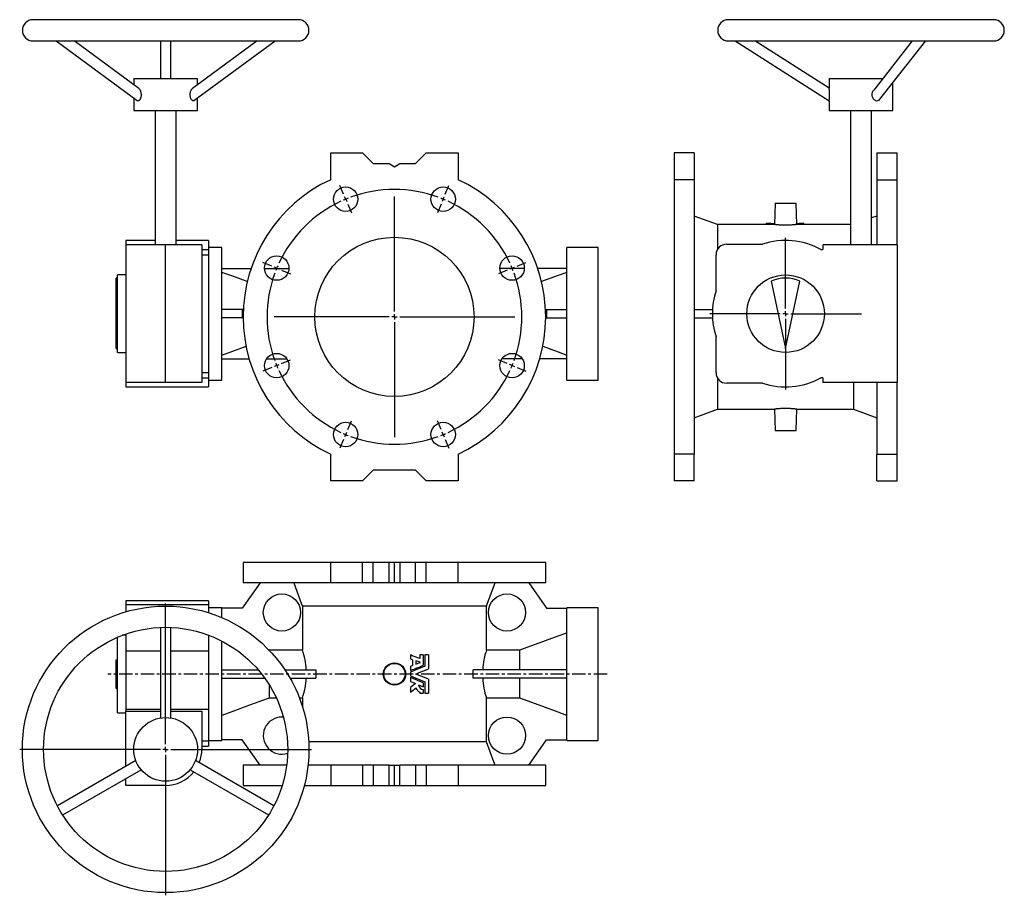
# Model space of a CAD drawing. Extents: x 11 to 938, y -150 to 675.
import ezdxf

# ---------------------------------------------------------------- set-up
doc = ezdxf.new("R2010")
doc.units = 0
doc.linetypes.add('CENTERX2', pattern=[20.32, 12.7, -2.54, 2.54, -2.54])
doc.layers.get('0').update_dxf_attribs({"linetype": 'CONTINUOUS'})
doc.layers.add('FORMAT', color=7, linetype='CONTINUOUS')

# ---------------------------------------------------------------- blocks, each defined once
blk = doc.blocks.new('SW_CENTERMARKSYMBOL_0')
at = {"layer": 'FORMAT', "color": 0}
for p, q in [((-1.91, 4.62), (-5.36, 12.93)), ((93.76, 4.62), (97.2, 12.93)), ((0, 0), (-0.96, 2.31)), ((0, 0), (0.96, -2.31)), ((45.92, -105.87), (45.92, 2.5)), ((91.84, 0), (90.89, -2.31)), ((91.84, 0), (92.8, 2.31)), ((1.91, -4.62), (5.36, -12.93)), ((89.93, -4.62), (86.49, -12.93)), ((-69.56, -63.03), (-77.88, -59.59)), ((-64.94, -64.94), (-67.25, -63.99)), ((156.79, -64.94), (159.1, -63.99)), ((161.41, -63.03), (169.72, -59.59)), ((-64.94, -64.94), (-62.63, -65.9)), ((-60.32, -66.86), (-52.01, -70.3)), ((152.17, -66.86), (143.85, -70.3)), ((156.79, -64.94), (154.48, -65.9)), ((40.92, -110.87), (-67.44, -110.87)), ((45.92, -110.87), (43.42, -110.87)), ((45.92, -110.87), (45.92, -108.37)), ((45.92, -110.87), (45.92, -113.37)), ((45.92, -110.87), (48.42, -110.87)), ((50.92, -110.87), (159.29, -110.87)), ((45.92, -115.87), (45.92, -224.23)), ((-64.94, -156.79), (-67.25, -157.74)), ((-64.94, -156.79), (-62.63, -155.83)), ((-60.32, -154.87), (-52.01, -151.43)), ((152.17, -154.87), (143.85, -151.43)), ((156.79, -156.79), (154.48, -155.83)), ((156.79, -156.79), (159.1, -157.74)), ((-69.56, -158.7), (-77.88, -162.15)), ((161.41, -158.7), (169.72, -162.15)), ((1.91, -217.11), (5.36, -208.8)), ((89.93, -217.11), (86.49, -208.8)), ((0, -221.73), (-0.96, -224.04)), ((0, -221.73), (0.96, -219.42)), ((91.84, -221.73), (90.89, -219.42)), ((91.84, -221.73), (92.8, -224.04)), ((-1.91, -226.35), (-5.36, -234.67)), ((93.76, -226.35), (97.2, -234.67))]:
    blk.add_line(p, q, dxfattribs=at)
for start, end in [(111.30634, 112.5), (69.88732, 110.11268), (67.5, 68.69366), (114.88732, 155.11268), (112.5, 113.69366), (66.30634, 67.5), (24.88732, 65.11268), (156.30634, 157.5), (22.5, 23.69366), (159.88732, 200.11268), (157.5, 158.69366), (21.30634, 22.5), (339.88732, 20.11268), (201.30634, 202.5), (202.5, 203.69366), (336.30634, 337.5), (337.5, 338.69366), (204.88732, 245.11268), (294.88732, 335.11268), (246.30634, 247.5), (247.5, 248.69366), (291.30634, 292.5), (292.5, 293.69366), (249.88732, 290.11268)]:
    blk.add_arc((45.92, -110.87), 120, start, end, dxfattribs=at)
blk = doc.blocks.new('SW_CENTERMARKSYMBOL_1')
at = {"layer": 'FORMAT', "color": 0}
for p, q in [((0, 5), (0, 137.5)), ((-5, 0), (-137.5, 0)), ((0, 0), (-2.5, 0)), ((0, 0), (0, 2.5)), ((0, 0), (0, -2.5)), ((0, 0), (2.5, 0)), ((5, 0), (137.5, 0)), ((0, -5), (0, -137.5))]:
    blk.add_line(p, q, dxfattribs=at)
blk = doc.blocks.new('SW_CENTERMARKSYMBOL_2')
at = {"layer": 'FORMAT', "color": 0}
for p, q in [((0, 5), (0, 71.48)), ((-5, 0), (-71.48, 0)), ((0, 0), (-2.5, 0)), ((0, 0), (0, 2.5)), ((0, 0), (0, -2.5)), ((0, 0), (2.5, 0)), ((5, 0), (71.48, 0)), ((0, -5), (0, -71.48))]:
    blk.add_line(p, q, dxfattribs=at)

msp = doc.modelspace()

# ---------------------------------------------------------------- linework, layer by layer
at = {"color": 7, "linetype": 'CONTINUOUS'}
for p, q in [((273.21, 675.09), (23.21, 675.09)), ((928.22, 675.09), (678.22, 675.09)), ((23.21, 655.09), (273.21, 655.09)), ((45.12, 655.09), (121.53, 598.91)), ((123.01, 610.23), (62, 655.09)), ((143.21, 655.09), (143.21, 619.59)), ((153.21, 619.59), (153.21, 655.09)), ((234.43, 655.09), (173.42, 610.23)), ((174.91, 598.91), (251.31, 655.09)), ((678.22, 655.09), (928.22, 655.09)), ((684.62, 655.09), (773.22, 598.67)), ((773.22, 610.52), (703.23, 655.09)), ((851.52, 655.09), (815.17, 608.81)), ((821.08, 600.13), (864.23, 655.09)), ((118.21, 619.59), (118.21, 613.76)), ((118.21, 619.59), (178.21, 619.59)), ((178.21, 613.76), (178.21, 619.59)), ((773.22, 619.59), (773.22, 610.5)), ((773.22, 619.59), (823.64, 619.59)), ((833.22, 589.59), (833.22, 615.6)), ((118.21, 601.34), (118.21, 589.59)), ((178.21, 589.59), (178.21, 601.34)), ((773.22, 598.67), (773.22, 589.59)), ((118.21, 589.59), (178.21, 589.59)), ((138.21, 589.59), (138.21, 463.09)), ((158.21, 463.09), (158.21, 589.59)), ((773.22, 589.59), (833.22, 589.59)), ((793.22, 589.59), (793.22, 463.09)), ((813.22, 463.09), (813.22, 589.59)), ((303.71, 524.35), (303.71, 549.59)), ((303.71, 549.59), (333.71, 549.59)), ((333.71, 549.59), (343.71, 539.59)), ((383.71, 539.59), (393.71, 549.59)), ((393.71, 549.59), (423.71, 549.59)), ((423.71, 549.59), (423.71, 524.35)), ((646.22, 549.59), (627.22, 549.59)), ((627.22, 549.59), (627.22, 524.35)), ((646.22, 549.59), (646.22, 524.35)), ((818.22, 549.59), (837.22, 549.59)), ((818.22, 549.59), (818.22, 524.35)), ((837.22, 524.35), (837.22, 549.59)), ((343.71, 539.59), (358.71, 539.59)), ((358.71, 539.59), (363.71, 536.59)), ((363.71, 536.59), (368.71, 539.59)), ((368.71, 539.59), (383.71, 539.59)), ((627.22, 524.35), (627.22, 265.84)), ((646.22, 524.35), (627.22, 524.35)), ((646.22, 524.35), (646.22, 265.84)), ((818.22, 524.35), (818.22, 463.09)), ((818.22, 524.35), (837.22, 524.35)), ((837.22, 463.09), (837.22, 524.35)), ((722.22, 502.09), (721.7, 482.09)), ((722.22, 502.09), (742.22, 502.09)), ((742.75, 482.09), (742.22, 502.09)), ((668.2, 482.09), (646.22, 490.09)), ((714.22, 482.09), (714.22, 483.29)), ((714.22, 483.29), (718.03, 483.29)), ((718.03, 482.09), (718.03, 483.29)), ((718.03, 483.29), (718.76, 482.94)), ((718.76, 482.09), (718.76, 482.94)), ((718.76, 482.94), (721.72, 482.94)), ((744.91, 482.09), (744.91, 483.29)), ((744.91, 483.29), (749.37, 483.29)), ((749.37, 482.09), (749.37, 483.29)), ((818.22, 490.09), (813.22, 488.27)), ((721.7, 482.09), (668.2, 482.09)), ((668.2, 482.09), (668.2, 458.8)), ((793.22, 482.09), (742.74, 482.09)), ((138.21, 467.08), (110.72, 467.08)), ((110.72, 467.08), (110.72, 463.09)), ((188.71, 467.08), (158.21, 467.08)), ((188.71, 467.08), (188.71, 458.58)), ((147.89, 463.09), (110.72, 463.09)), ((110.72, 463.09), (110.72, 333.09)), ((182.39, 463.09), (147.89, 463.09)), ((147.89, 463.09), (147.89, 333.09)), ((182.39, 463.09), (182.39, 333.09)), ((182.39, 458.58), (188.71, 458.58)), ((201.21, 460.59), (188.71, 460.59)), ((188.71, 458.58), (188.71, 453.59)), ((201.21, 335.59), (201.21, 460.59)), ((555.71, 460.59), (526.21, 460.59)), ((526.21, 335.59), (526.21, 460.59)), ((555.71, 335.59), (555.71, 460.59)), ((676.72, 463.58), (710.53, 463.58)), ((765.4, 458.58), (767.22, 458.58)), ((837.22, 463.09), (767.22, 463.09)), ((767.22, 463.09), (767.22, 458.58)), ((837.22, 463.09), (837.22, 333.09)), ((182.39, 453.59), (188.71, 453.59)), ((188.71, 453.59), (188.71, 342.59)), ((666.74, 419.79), (666.74, 453.59)), ((201.21, 440.59), (228.67, 440.59)), ((241.36, 440.59), (264.34, 440.59)), ((486.07, 440.59), (463.09, 440.59)), ((526.21, 440.59), (498.76, 440.59)), ((102.71, 431.59), (101.71, 431.59)), ((101.71, 428.75), (101.71, 431.59)), ((101.71, 428.75), (102.71, 428.75)), ((101.71, 365.24), (101.71, 428.75)), ((110.72, 434.59), (102.71, 434.59)), ((102.71, 361.59), (102.71, 434.59)), ((718.72, 428.75), (732.22, 365.24)), ((732.22, 365.24), (745.72, 428.75)), ((220.41, 402.09), (201.21, 402.09)), ((220.41, 402.09), (220.41, 394.09)), ((221.39, 402.09), (220.41, 402.09)), ((506.04, 402.09), (507.02, 402.09)), ((507.02, 402.09), (507.02, 394.09)), ((507.02, 402.09), (526.21, 402.09)), ((646.22, 402.09), (663.36, 402.09)), ((220.41, 394.09), (201.21, 394.09)), ((221.22, 394.09), (220.41, 394.09)), ((506.21, 394.09), (507.02, 394.09)), ((507.02, 394.09), (526.21, 394.09)), ((646.22, 394.09), (663.36, 394.09)), ((666.74, 342.59), (666.74, 376.4)), ((101.71, 365.24), (102.71, 365.24)), ((102.71, 361.59), (110.72, 361.59)), ((201.21, 355.59), (226.8, 355.59)), ((243.31, 355.59), (262.39, 355.59)), ((484.12, 355.59), (465.04, 355.59)), ((526.21, 355.59), (500.63, 355.59)), ((182.39, 342.59), (188.71, 342.59)), ((182.39, 337.61), (188.71, 337.61)), ((188.71, 342.59), (188.71, 337.61)), ((188.71, 337.61), (188.71, 329.11)), ((188.71, 335.59), (201.21, 335.59)), ((526.21, 335.59), (555.71, 335.59)), ((668.2, 337.39), (668.2, 308.09)), ((767.22, 337.61), (765.4, 337.61)), ((767.22, 337.61), (767.22, 333.09)), ((147.89, 333.09), (110.72, 333.09)), ((110.72, 333.09), (110.72, 329.11)), ((110.72, 329.11), (188.71, 329.11)), ((182.39, 333.09), (147.89, 333.09)), ((710.53, 332.61), (676.72, 332.61)), ((837.22, 333.09), (767.22, 333.09)), ((796.24, 333.09), (796.24, 308.09)), ((818.22, 333.09), (818.22, 265.84)), ((837.22, 265.84), (837.22, 333.09)), ((646.22, 300.09), (668.2, 308.09)), ((668.2, 308.09), (721.7, 308.09)), ((721.7, 308.09), (722.22, 288.09)), ((742.22, 288.09), (742.75, 308.09)), ((742.74, 308.09), (796.24, 308.09)), ((796.24, 308.09), (818.22, 300.09)), ((722.22, 288.09), (742.22, 288.09)), ((303.71, 240.59), (303.71, 265.84)), ((423.71, 265.84), (423.71, 240.59)), ((646.22, 265.84), (627.22, 265.84)), ((627.22, 265.84), (627.22, 240.59)), ((646.22, 240.59), (646.22, 265.84)), ((818.22, 265.84), (837.22, 265.84)), ((818.22, 240.59), (818.22, 265.84)), ((837.22, 240.59), (837.22, 265.84)), ((343.71, 250.59), (333.71, 240.59)), ((383.71, 250.59), (343.71, 250.59)), ((393.71, 240.59), (383.71, 250.59)), ((333.71, 240.59), (303.71, 240.59)), ((423.71, 240.59), (393.71, 240.59)), ((646.22, 240.59), (627.22, 240.59)), ((818.22, 240.59), (837.22, 240.59)), ((221.21, 163.56), (221.21, 144.56)), ((303.71, 163.56), (221.21, 163.56)), ((303.71, 144.56), (303.71, 163.56)), ((333.71, 163.56), (303.71, 163.56)), ((333.71, 144.56), (333.71, 163.56)), ((343.71, 163.56), (333.71, 163.56)), ((343.71, 144.56), (343.71, 163.56)), ((358.71, 163.56), (343.71, 163.56)), ((358.71, 144.56), (358.71, 163.56)), ((363.71, 163.56), (358.71, 163.56)), ((363.71, 144.56), (363.71, 163.56)), ((368.71, 163.56), (363.71, 163.56)), ((368.71, 163.56), (368.71, 144.56)), ((383.71, 163.56), (368.71, 163.56)), ((383.71, 144.56), (383.71, 163.56)), ((393.71, 163.56), (383.71, 163.56)), ((393.71, 144.56), (393.71, 163.56)), ((423.71, 163.56), (393.71, 163.56)), ((423.71, 144.56), (423.71, 163.56)), ((506.21, 163.56), (423.71, 163.56)), ((506.21, 144.56), (506.21, 163.56)), ((237.21, 144.56), (220.41, 120.56)), ((303.71, 144.56), (221.21, 144.56)), ((333.71, 144.56), (303.71, 144.56)), ((343.71, 144.56), (333.71, 144.56)), ((358.71, 144.56), (343.71, 144.56)), ((363.71, 144.56), (358.71, 144.56)), ((368.71, 144.56), (363.71, 144.56)), ((383.71, 144.56), (368.71, 144.56)), ((393.71, 144.56), (383.71, 144.56)), ((423.71, 144.56), (393.71, 144.56)), ((506.21, 144.56), (423.71, 144.56)), ((490.21, 144.56), (507.02, 120.56)), ((188.71, 127.54), (110.72, 127.54)), ((110.72, 127.54), (110.72, 124.04)), ((110.72, 124.04), (188.71, 124.04)), ((110.72, 124.04), (110.72, 117.25)), ((188.71, 127.54), (188.71, 124.04)), ((188.71, 124.04), (188.71, 116.34)), ((201.21, 121.06), (188.71, 121.06)), ((201.21, 111.72), (201.21, 121.06)), ((450.43, 122.58), (277, 122.58)), ((277, 122.58), (277, 81.21)), ((450.43, 81.21), (450.43, 122.58)), ((555.71, 121.06), (526.21, 121.06)), ((526.21, 58.56), (526.21, 121.06)), ((555.71, 58.56), (555.71, 121.06)), ((220.41, 120.56), (201.21, 120.56)), ((507.02, 120.56), (526.21, 120.56)), ((143.21, 102.45), (143.21, 17.14)), ((153.21, 17.14), (153.21, 102.45)), ((102.71, 58.56), (102.71, 93.18)), ((110.72, 95.06), (107.36, 95.06)), ((110.72, 96.28), (110.72, 80.26)), ((188.71, 95.19), (188.71, 80.26)), ((201.21, 58.56), (201.21, 89.62)), ((110.72, 80.26), (143.21, 80.26)), ((110.72, 80.26), (110.72, 25.39)), ((153.21, 80.26), (188.71, 80.26)), ((188.71, 80.26), (188.71, 25.39)), ((245.34, 81.3), (245.59, 81.21)), ((245.59, 81.21), (245.59, 81.07)), ((245.59, 81.21), (277, 81.21)), ((378.71, 76.56), (378.71, 72.75)), ((387.5, 76.56), (387.5, 73.19)), ((390.93, 76.56), (387.5, 76.56)), ((390.93, 76.56), (390.93, 66.81)), ((392.3, 76.56), (392.3, 65.89)), ((395.86, 76.56), (392.3, 76.56)), ((395.86, 76.56), (395.86, 63.45)), ((450.43, 81.21), (481.84, 81.21)), ((481.84, 62.56), (481.84, 81.21)), ((101.71, 72.06), (102.71, 72.06)), ((101.71, 45.06), (101.71, 72.06)), ((378.71, 72.75), (380.6, 72.03)), ((380.6, 66.44), (378.71, 65.68)), ((378.71, 65.68), (378.71, 61.84)), ((380.6, 72.03), (380.6, 66.44)), ((383.86, 71.14), (383.86, 67.77)), ((102.71, 22.06), (102.71, 58.56)), ((201.21, 62.56), (235.39, 62.56)), ((201.21, -3.94), (201.21, 58.56)), ((260.46, 62.56), (289.56, 62.56)), ((289.56, 62.56), (289.56, 54.56)), ((378.71, 60.36), (378.71, 56.77)), ((437.87, 54.56), (437.87, 62.56)), ((526.21, 62.56), (437.87, 62.56)), ((526.21, -3.94), (526.21, 58.56)), ((555.71, -3.94), (555.71, 58.56)), ((201.21, 54.56), (241.68, 54.56)), ((245.59, 48.75), (245.59, 35.91)), ((265.42, 54.56), (289.56, 54.56)), ((378.71, 55.29), (378.71, 51.45)), ((390.93, 50.32), (390.93, 46.47)), ((392.3, 51.24), (392.3, 40.56)), ((395.86, 53.68), (395.86, 40.56)), ((526.21, 54.56), (437.87, 54.56)), ((481.84, 35.91), (481.84, 54.56)), ((101.71, 45.06), (102.71, 45.06)), ((378.71, 45.87), (378.71, 41.42)), ((387.5, 41.59), (387.5, 40.56)), ((387.5, 40.56), (390.93, 40.56)), ((390.93, 43.99), (390.93, 40.56)), ((392.3, 40.56), (395.86, 40.56)), ((252.56, 35.91), (245.59, 35.91)), ((277, 35.91), (274.26, 35.91)), ((277, 35.91), (277, 28.06)), ((450.43, -5.46), (450.43, 35.91)), ((481.84, 35.91), (450.43, 35.91)), ((102.71, 22.06), (110.72, 22.06)), ((110.72, 25.39), (143.21, 25.39)), ((110.72, 25.39), (110.72, 23.56)), ((110.72, 23.56), (143.21, 23.56)), ((110.72, -28.31), (110.72, 23.56)), ((153.21, 25.39), (188.71, 25.39)), ((153.21, 23.56), (182.39, 23.56)), ((182.39, 23.56), (182.39, -11.94)), ((188.71, 25.39), (188.71, -4.44)), ((182.39, -4.44), (188.71, -4.44)), ((188.71, -3.94), (201.21, -3.94)), ((188.71, -4.44), (188.71, -9.42)), ((220.41, -3.44), (201.21, -3.44)), ((237.21, -27.44), (220.41, -3.44)), ((450.43, -5.46), (283.03, -5.46)), ((490.21, -27.44), (507.02, -3.44)), ((507.02, -3.44), (526.21, -3.44)), ((526.21, -3.94), (555.71, -3.94)), ((182.39, -9.42), (188.71, -9.42)), ((120.1, -22.9), (46.22, -65.55)), ((250.21, -65.55), (176.33, -22.9)), ((221.21, -27.44), (221.21, -46.44)), ((262.23, -27.44), (221.21, -27.44)), ((303.71, -27.44), (282.38, -27.44)), ((333.71, -27.44), (303.71, -27.44)), ((303.71, -27.44), (303.71, -46.44)), ((343.71, -27.44), (333.71, -27.44)), ((333.71, -27.44), (333.71, -46.44)), ((343.71, -27.44), (343.71, -46.44)), ((358.71, -27.44), (343.71, -27.44)), ((358.71, -46.44), (358.71, -27.44)), ((358.71, -27.44), (363.71, -27.44)), ((363.71, -46.44), (363.71, -27.44)), ((363.71, -27.44), (368.71, -27.44)), ((368.71, -46.44), (368.71, -27.44)), ((383.71, -27.44), (368.71, -27.44)), ((393.71, -27.44), (383.71, -27.44)), ((383.71, -27.44), (383.71, -46.44)), ((393.71, -27.44), (393.71, -46.44)), ((423.71, -27.44), (393.71, -27.44)), ((423.71, -27.44), (423.71, -46.44)), ((506.21, -27.44), (423.71, -27.44)), ((506.21, -46.44), (506.21, -27.44)), ((51.22, -74.21), (125.1, -31.56)), ((171.33, -31.56), (245.21, -74.21)), ((110.72, -46.44), (110.72, -39.86)), ((147.89, -46.44), (110.72, -46.44)), ((221.21, -46.44), (258.07, -46.44)), ((278.86, -46.44), (303.71, -46.44)), ((303.71, -46.44), (333.71, -46.44)), ((333.71, -46.44), (343.71, -46.44)), ((343.71, -46.44), (358.71, -46.44)), ((358.71, -46.44), (363.71, -46.44)), ((363.71, -46.44), (368.71, -46.44)), ((368.71, -46.44), (383.71, -46.44)), ((383.71, -46.44), (393.71, -46.44)), ((393.71, -46.44), (423.71, -46.44)), ((423.71, -46.44), (506.21, -46.44))]:
    msp.add_line(p, q, dxfattribs=at)
for points in [[(123.01, 610.22), (123.15, 610.12), (123.48, 609.78), (123.79, 609.36), (123.99, 609.02), (124.19, 608.65), (124.37, 608.24), (124.53, 607.81), (124.67, 607.37), (124.79, 606.91), (124.9, 606.42), (124.98, 605.93), (125.05, 605.36), (125.09, 604.78), (125.1, 604.17), (125.07, 603.57), (125.01, 603), (124.92, 602.43), (124.8, 601.86), (124.63, 601.32), (124.47, 600.88), (124.29, 600.47), (124.07, 600.08), (123.84, 599.72), (123.64, 599.46), (123.42, 599.24), (123.2, 599.04), (122.96, 598.88), (122.55, 598.71), (122.35, 598.67), (122.14, 598.67), (121.83, 598.74), (121.53, 598.91)], [(174.9, 598.91), (174.84, 598.86), (174.64, 598.76), (174.26, 598.67), (173.86, 598.71), (173.46, 598.89), (173.06, 599.18), (172.69, 599.59), (172.34, 600.11), (172.02, 600.73), (171.75, 601.44), (171.54, 602.27), (171.4, 603.15), (171.35, 603.65), (171.33, 604.15), (171.34, 604.67), (171.37, 605.18), (171.42, 605.75), (171.51, 606.3), (171.63, 606.85), (171.77, 607.39), (171.94, 607.91), (172.14, 608.41), (172.37, 608.89), (172.62, 609.33), (172.81, 609.6), (173, 609.84), (173.21, 610.05), (173.42, 610.23)], [(773.22, 598.67), (773.23, 598.73), (773.26, 598.93), (773.31, 599.24), (773.36, 599.68), (773.43, 600.22), (773.49, 600.85), (773.55, 601.6), (773.6, 602.41), (773.62, 602.87), (773.63, 603.35), (773.64, 603.83), (773.64, 604.32), (773.64, 604.87), (773.63, 605.41), (773.61, 605.95), (773.59, 606.49), (773.56, 607.05), (773.52, 607.58), (773.48, 608.11), (773.44, 608.61), (773.37, 609.25), (773.34, 609.54), (773.31, 609.81), (773.27, 610.15), (773.24, 610.39), (773.22, 610.51), (773.23, 610.5)], [(816.92, 598.91), (816.26, 599.23), (815.93, 599.44), (815.63, 599.69), (815.08, 600.24), (814.61, 600.89), (814.22, 601.64), (813.93, 602.46), (813.82, 602.93), (813.74, 603.4), (813.7, 603.89), (813.68, 604.38), (813.71, 604.92), (813.77, 605.47), (813.87, 606.01), (814.02, 606.55), (814.21, 607.11), (814.45, 607.64), (814.74, 608.17), (815.07, 608.67), (815.18, 608.8)], [(742.73, 482.73), (743.69, 482.99), (744.91, 483.29)], [(742.74, 482.09), (742.74, 482.09), (742.67, 482.08), (742.52, 482.07), (742.31, 482.04), (742.03, 482.01), (741.67, 481.97), (741.24, 481.92), (740.76, 481.87), (740.22, 481.82), (739.61, 481.77), (738.94, 481.71), (738.25, 481.66), (737.51, 481.61), (736.71, 481.57), (735.87, 481.53), (735.04, 481.5), (734.19, 481.47), (733.3, 481.46), (732.4, 481.45), (731.53, 481.46), (730.67, 481.47), (729.79, 481.49), (728.93, 481.52), (728.12, 481.55), (727.34, 481.59), (726.56, 481.64), (725.83, 481.69), (725.16, 481.74), (724.54, 481.79), (723.96, 481.85), (723.43, 481.9), (722.98, 481.95), (722.6, 481.99), (722.27, 482.03), (722.01, 482.06), (721.84, 482.08), (721.73, 482.09), (721.7, 482.09)], [(225.13, 428.27), (210.57, 433.61), (201.21, 437.04)], [(526.21, 437.04), (518.1, 434.07), (502.28, 428.27)], [(201.21, 359.15), (210.57, 362.57), (223.94, 367.47)], [(503.5, 367.47), (518.1, 362.12), (526.21, 359.15)], [(742.74, 308.09), (742.74, 308.09), (742.67, 308.1), (742.52, 308.12), (742.31, 308.15), (742.03, 308.18), (741.67, 308.22), (741.24, 308.26), (740.76, 308.31), (740.22, 308.36), (739.61, 308.42), (738.94, 308.47), (738.25, 308.52), (737.51, 308.57), (736.71, 308.62), (735.87, 308.66), (735.04, 308.69), (734.19, 308.71), (733.3, 308.73), (732.4, 308.73), (731.53, 308.73), (730.67, 308.72), (729.79, 308.7), (728.93, 308.67), (728.12, 308.64), (727.34, 308.6), (726.56, 308.55), (725.83, 308.5), (725.16, 308.45), (724.54, 308.39), (723.96, 308.34), (723.43, 308.29), (722.98, 308.24), (722.6, 308.2), (722.27, 308.16), (722.01, 308.13), (721.84, 308.11), (721.73, 308.1), (721.7, 308.09)], [(268.97, 144.56), (276.02, 125.26), (277, 122.58)], [(450.43, 122.58), (451.41, 125.26), (458.46, 144.56)], [(481.84, 81.21), (499.97, 87.89), (518.1, 94.54), (526.21, 97.51)], [(387.5, 73.19), (385.8, 73.84), (384.04, 74.52), (382.28, 75.19), (380.53, 75.86), (378.71, 76.56)], [(378.71, 61.84), (380.8, 62.68), (382.85, 63.52), (384.88, 64.34), (386.92, 65.18), (388.94, 66), (390.93, 66.81)], [(392.3, 65.89), (390.09, 64.99), (387.86, 64.08), (385.58, 63.15), (383.33, 62.23), (381.04, 61.3), (378.71, 60.36)], [(388.12, 69.51), (386, 70.32), (383.86, 71.14)], [(383.86, 67.77), (386, 68.64), (388.12, 69.51)], [(378.71, 56.77), (381.04, 55.82), (383.33, 54.89), (385.58, 53.97), (387.86, 53.05), (390.09, 52.14), (392.3, 51.24)], [(383.86, 58.56), (386.31, 59.56), (388.74, 60.55), (391.14, 61.53), (393.51, 62.49), (395.86, 63.45)], [(395.86, 53.68), (393.51, 54.63), (391.14, 55.6), (388.74, 56.58), (386.31, 57.56), (383.86, 58.56)], [(390.93, 50.32), (388.53, 51.29), (386.11, 52.28), (383.67, 53.27), (381.21, 54.27), (378.71, 55.29)], [(378.71, 51.45), (380.37, 50.77), (381.97, 50.12), (383.52, 49.49)], [(383.52, 49.49), (381.93, 48.3), (380.34, 47.09), (378.71, 45.87)], [(386.47, 48.29), (388.74, 47.36), (390.93, 46.47)], [(378.71, 41.42), (380.1, 42.46), (381.44, 43.47), (382.81, 44.51), (384.15, 45.51)], [(245.59, 35.91), (243.7, 35.22), (227.14, 29.12), (210.57, 23.04), (201.21, 19.62)], [(526.21, 19.62), (518.1, 22.59), (499.97, 29.24), (481.84, 35.91)], [(259.11, 18.01), (258.51, 18.04), (257.71, 18.06)], [(458.46, -27.44), (457.31, -24.29), (450.43, -5.46)]]:
    msp.add_lwpolyline(points, dxfattribs=at)
for centre, radius in [((317.79, 505.96), 11.5), ((409.64, 505.96), 11.5), ((363.71, 395.09), 75), ((252.85, 441.02), 11.5), ((474.58, 441.02), 11.5), ((732.22, 398.09), 36.5), ((252.85, 349.17), 11.5), ((474.58, 349.17), 11.5), ((317.79, 284.23), 11.5), ((409.64, 284.23), 11.5), ((257.71, 116.56), 17.5), ((469.71, 116.56), 17.5), ((148.21, -12.44), 135), ((148.21, -12.44), 115), ((363.73, 58.57), 10.53), ((363.71, 58.56), 10), ((148.21, -12.44), 30), ((469.71, 0.56), 17.5)]:
    msp.add_circle(centre, radius, dxfattribs=at)
for centre, radius, start, end in [((23.21, 665.09), 10, 90, 270), ((273.21, 665.09), 10, 270, 90), ((678.22, 665.09), 10, 90, 270), ((928.22, 665.09), 10, 270, 90), ((818.2, 602.23), 3.56, 248.99451, 323.86672), ((363.71, 395.09), 142.5, 114.90106, 245.09894), ((363.71, 395.09), 142.5, 294.90106, 65.09894), ((732.22, 398.09), 68.98, 61.25645, 108.32967), ((676.72, 453.59), 9.98, 90, 180), ((732.22, 398.09), 33.5, 66.23508, 113.76492), ((732.22, 398.09), 68.98, 161.67033, 198.32967), ((676.72, 342.59), 9.98, 180, 270), ((732.22, 398.09), 68.98, 251.67033, 298.74355), ((217.84, 60.17), 62.79, 2.18285, 19.57901), ((510.27, 60.04), 63.47, 160.51513, 177.72301), ((217.16, 57.08), 63.47, 340.51513, 357.72301), ((390.94, 48.45), 4.46, 182.13601, 269.91627), ((509.59, 56.95), 62.79, 182.18285, 199.57901), ((389.48, 46.68), 5.45, 192.30417, 248.76213), ((257.71, 0.56), 17.5, 90, 288.11994), ((147.89, -11.94), 34.5, 337.87557, 0), ((147.89, -11.94), 34.5, 270, 321.20887)]:
    msp.add_arc(centre, radius, start, end, dxfattribs=at)
at = {"layer": 'FORMAT', "color": 7, "linetype": 'CENTERX2'}
msp.add_line((564.1, 58.56), (93.79, 58.56), dxfattribs=at)

# ---------------------------------------------------------------- block references
at = {"layer": 'FORMAT', "color": 7}
for name, p in [('SW_CENTERMARKSYMBOL_0', (317.79, 505.96)), ('SW_CENTERMARKSYMBOL_2', (732.22, 398.09)), ('SW_CENTERMARKSYMBOL_1', (148.21, -12.44))]:
    msp.add_blockref(name, p, dxfattribs=at)

doc.saveas('drawing.dxf')
